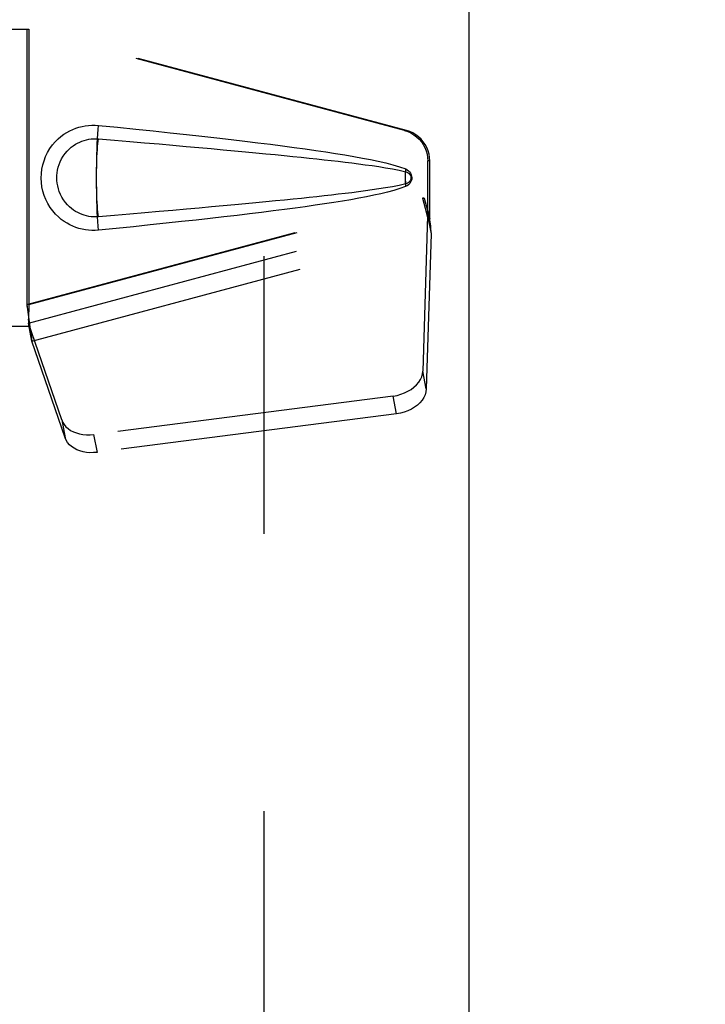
# Model space of a CAD drawing. Header units: inches. Extents: x 0 to 200, y 0 to 130.
# Tile 35 of 91: x 59.7 to 62.41, y 60.4 to 64.31. Entities that reach past the tile are written whole.
import ezdxf

# ---------------------------------------------------------------- set-up
doc = ezdxf.new("R2010")
doc.units = ezdxf.units.IN
doc.header["$LTSCALE"] = 11.011777
doc.header["$MEASUREMENT"] = 0
doc.linetypes.add('HIDDEN', pattern=[0.2, 0.1, -0.1])
doc.layers.get('0').update_dxf_attribs({"linetype": 'CONTINUOUS'})
doc.layers.add('DEFAULT_2', color=8, linetype='HIDDEN')
doc.layers.add('DIMENSIONS', color=7, linetype='CONTINUOUS')
doc.styles.get("Standard").update_dxf_attribs({"font": 'arial.ttf'})
doc.dimstyles.new('DIMSTYLE_1', dxfattribs={"dimtxt": 0.883298, "dimasz": 1.17773, "dimexe": 0.09, "dimexo": 0.07, "dimgap": 0.0375, "dimtad": 0, "dimtih": 1, "dimtoh": 1, "dimzin": 4, "dimdsep": 46, "dimtxsty": 'Standard', "dimblk": '_FILLED', "dimblk1": '_FILLED', "dimblk2": '_FILLED', "dimcen": 0.09, "dimazin": 1, "dimtfac": 1, "dimtofl": 0, "dimtmove": 0, "dimatfit": 3, "dimldrblk": '_FILLED', "dimfxl": 0, "dimtolj": 1, "dimtzin": 4, "dimarcsym": 0})

# ---------------------------------------------------------------- blocks, each defined once
blk = doc.blocks.new('_FILLED')
at = {"color": 0, "linetype": 'ByBlock'}
blk.add_solid([(0, 0), (-1, 0.2), (-1, -0.2)], dxfattribs=at)
blk = doc.blocks.new('*D13')
at = {"layer": 'DIMENSIONS', "color": 2, "linetype": 'Continuous'}
for p, q in [((57.8507, 72.5863), (55.5903, 72.5863)), ((61.4757, 72.5863), (63.8312, 72.5863))]:
    blk.add_line(p, q, dxfattribs=at)
at = {"layer": 'DIMENSIONS', "color": 2, "linetype": 'Continuous', "xscale": 1.1777301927, "yscale": 1.1777301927, "zscale": 1.1777301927}
blk.add_blockref('_FILLED', (57.8507, 72.5863), dxfattribs=at)
at = {"layer": 'DIMENSIONS', "color": 2, "linetype": 'Continuous', "xscale": 1.1777301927, "yscale": 1.1777301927, "zscale": 1.1777301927, "rotation": 180}
blk.add_blockref('_FILLED', (61.4757, 72.5863), dxfattribs=at)
at = {"layer": 'DIMENSIONS', "color": 2, "linetype": 'Continuous', "insert": (55.1486, 73.0279), "char_height": 0.8833, "width": 2.400337, "attachment_point": 3, "line_spacing_factor": 0.9}
blk.add_mtext('3.63', dxfattribs=at)

msp = doc.modelspace()

# ---------------------------------------------------------------- linework, layer by layer
at = {"color": 3, "linetype": 'Continuous'}
msp.add_line((61.4757, 92.659), (61.4757, 34.367), dxfattribs=at)
at = {"layer": 'DEFAULT_2', "color": 8, "linetype": 'HIDDEN'}
for p, q in [((60.6632, 91.998), (60.6632, 35.028)), ((59.4102, 64.268), (59.7312, 64.268)), ((59.7235, 64.268), (59.7235, 63.088)), ((61.2209, 63.8656), (59.7235, 64.268)), ((59.7312, 64.268), (59.7312, 63.088)), ((61.2286, 63.8656), (59.7312, 64.268)), ((61.2209, 63.8656), (61.2286, 63.8656)), ((61.3133, 63.5151), (61.3133, 63.7449)), ((61.321, 63.7449), (61.3133, 63.7449)), ((61.321, 63.5151), (61.321, 63.7449)), ((61.2253, 63.6861), (61.2253, 63.6977)), ((61.2254, 63.6517), (61.2253, 63.6604)), ((59.7235, 63.1755), (61.2915, 63.5968)), ((59.7312, 63.1755), (61.2992, 63.5968)), ((61.2992, 63.5968), (61.2915, 63.5968)), ((61.2915, 63.5968), (61.3133, 63.5151)), ((61.2992, 63.5968), (61.321, 63.5151)), ((59.7298, 63.1013), (61.3126, 63.5266)), ((61.3126, 63.5266), (61.2934, 62.9115)), ((61.3126, 63.5266), (61.3261, 63.4555)), ((61.321, 63.5151), (61.3133, 63.5151)), ((61.3149, 63.5427), (61.3236, 63.4864)), ((61.3236, 63.4864), (61.3245, 63.4756)), ((61.3245, 63.4756), (61.3254, 63.4653)), ((59.7433, 63.0303), (61.3261, 63.4555)), ((61.3261, 63.4555), (61.307, 62.8404)), ((61.3254, 63.4653), (61.3261, 63.4555)), ((59.7312, 63.1755), (59.7235, 63.1755)), ((59.739, 63.0607), (59.7304, 63.1169)), ((59.7312, 63.088), (59.4102, 63.088)), ((59.8617, 62.7175), (59.7298, 63.1013)), ((59.7433, 63.0303), (59.7298, 63.1013)), ((59.739, 63.0607), (59.7433, 63.0303)), ((59.8752, 62.6464), (59.7433, 63.0303)), ((61.307, 62.8404), (61.2934, 62.9115)), ((61.1759, 62.8124), (59.9885, 62.6599)), ((61.1895, 62.7414), (61.1759, 62.8124)), ((61.1895, 62.7414), (60.002, 62.5889)), ((59.8617, 62.7175), (59.8752, 62.6464)), ((59.9885, 62.6599), (60.002, 62.5889))]:
    msp.add_line(p, q, dxfattribs=at)
for points in [[(60.0071, 63.47), (59.9942, 63.4691), (59.9814, 63.4691), (59.9684, 63.4698), (59.9555, 63.4714), (59.9428, 63.4738), (59.9302, 63.477), (59.918, 63.4809), (59.9061, 63.4856), (59.8944, 63.4911), (59.8829, 63.4974), (59.8715, 63.5046), (59.8601, 63.513), (59.8487, 63.5226), (59.8375, 63.5337), (59.8265, 63.5464), (59.8161, 63.5605), (59.8069, 63.5757), (59.7988, 63.5918), (59.7923, 63.6084), (59.7871, 63.6254), (59.7835, 63.6426), (59.7813, 63.6598), (59.7805, 63.6771), (59.7812, 63.6944), (59.7832, 63.7117), (59.7867, 63.7288), (59.7917, 63.7458), (59.7981, 63.7625), (59.806, 63.7787), (59.8151, 63.794), (59.8254, 63.8082), (59.8364, 63.8211), (59.8476, 63.8323), (59.859, 63.8421), (59.8704, 63.8506), (59.882, 63.858), (59.8936, 63.8644), (59.9053, 63.87), (59.9174, 63.8748), (59.9297, 63.8788), (59.9423, 63.882), (59.9551, 63.8845), (59.9681, 63.8861)], [(59.9681, 63.8861), (59.9811, 63.8869), (59.9941, 63.8869), (60.0071, 63.886)], [(60.0003, 63.6952), (60.0003, 63.7015), (60.0005, 63.7248), (60.0009, 63.7477), (60.0014, 63.7702), (60.002, 63.792), (60.0028, 63.813), (60.0037, 63.8331), (60.0047, 63.852), (60.0059, 63.8697), (60.0071, 63.886)], [(60.0071, 63.886), (60.0827, 63.8784), (60.1554, 63.871), (60.225, 63.8638), (60.2919, 63.8568), (60.356, 63.8499), (60.4176, 63.8431), (60.4765, 63.8365), (60.5331, 63.83), (60.5873, 63.8236), (60.6393, 63.8173), (60.6892, 63.8111), (60.7369, 63.8049), (60.7828, 63.7988), (60.8267, 63.7928), (60.8687, 63.7868), (60.909, 63.7808), (60.9476, 63.7748), (60.9846, 63.7687), (61.0199, 63.7626), (61.0537, 63.7565), (61.086, 63.7501), (61.1168, 63.7436), (61.1462, 63.7368), (61.1741, 63.7296), (61.2005, 63.7216), (61.2254, 63.7129)], [(61.2209, 63.8656), (61.2339, 63.8614), (61.2462, 63.8558), (61.2579, 63.8488), (61.2688, 63.8407), (61.2787, 63.8313), (61.2876, 63.821), (61.2952, 63.8097), (61.3016, 63.7977), (61.3067, 63.7851), (61.3104, 63.772), (61.3126, 63.7586), (61.3133, 63.7449)], [(61.321, 63.7449), (61.3202, 63.7586), (61.318, 63.772), (61.3144, 63.7851), (61.3093, 63.7977), (61.3029, 63.8097), (61.2952, 63.821), (61.2864, 63.8313), (61.2765, 63.8407), (61.2656, 63.8488), (61.2539, 63.8558), (61.2416, 63.8614), (61.2286, 63.8656)], [(60.0071, 63.5235), (59.9978, 63.523), (59.9884, 63.5231), (59.979, 63.5238), (59.9696, 63.525), (59.9604, 63.5269), (59.9513, 63.5293), (59.9424, 63.5323), (59.9338, 63.5358), (59.9253, 63.5398), (59.9171, 63.5445), (59.9088, 63.5498), (59.9007, 63.5559), (59.8925, 63.5629), (59.8845, 63.5709), (59.8766, 63.5801), (59.8691, 63.5902), (59.8626, 63.601), (59.8569, 63.6122), (59.8523, 63.6234), (59.8487, 63.6346), (59.846, 63.6456), (59.8442, 63.6563), (59.8431, 63.6668), (59.8427, 63.6772), (59.843, 63.6876), (59.844, 63.698), (59.8457, 63.7087), (59.8482, 63.7196), (59.8516, 63.7307), (59.8561, 63.7419), (59.8616, 63.7532), (59.8681, 63.7641), (59.8754, 63.7744), (59.8833, 63.7838), (59.8913, 63.792), (59.8995, 63.7992), (59.9078, 63.8054), (59.9162, 63.8109), (59.9246, 63.8157), (59.9331, 63.8198), (59.9418, 63.8234), (59.9508, 63.8265), (59.96, 63.829), (59.9693, 63.8309), (59.9787, 63.8322), (59.9882, 63.8329), (59.9976, 63.833), (60.0071, 63.8325)], [(60.0071, 63.5235), (60.006, 63.5322), (60.005, 63.5423), (60.004, 63.5538), (60.0032, 63.5665), (60.0024, 63.5803), (60.0017, 63.595), (60.0012, 63.6106), (60.0008, 63.6269), (60.0004, 63.6436), (60.0003, 63.6607), (60.0002, 63.678), (60.0003, 63.6952), (60.0004, 63.7123), (60.0008, 63.7291), (60.0012, 63.7453), (60.0017, 63.7609), (60.0024, 63.7757), (60.0032, 63.7895), (60.004, 63.8022), (60.005, 63.8136), (60.006, 63.8238), (60.0071, 63.8325)], [(60.0071, 63.8325), (60.0705, 63.8272), (60.1317, 63.822), (60.1907, 63.817), (60.2476, 63.8121), (60.3025, 63.8073), (60.3553, 63.8027), (60.406, 63.7982), (60.4549, 63.7938), (60.5017, 63.7895), (60.5467, 63.7854), (60.5898, 63.7814), (60.6311, 63.7775), (60.6706, 63.7737), (60.7083, 63.77), (60.7443, 63.7665), (60.7786, 63.763), (60.8113, 63.7596), (60.8427, 63.7563), (60.8728, 63.7531), (60.9019, 63.7499), (60.9301, 63.7467), (60.9578, 63.7435), (60.9849, 63.7403), (61.0118, 63.737), (61.0386, 63.7336), (61.0654, 63.73), (61.0923, 63.7263), (61.1191, 63.7223), (61.1459, 63.7181), (61.1726, 63.7134), (61.1991, 63.7081), (61.2255, 63.7021)], [(61.2255, 63.6538), (61.2254, 63.6617), (61.2253, 63.6698), (61.2252, 63.678), (61.2253, 63.6861), (61.2253, 63.6942), (61.2255, 63.7021)], [(61.2253, 63.6977), (61.2254, 63.7043), (61.2254, 63.7064), (61.2254, 63.7086), (61.2254, 63.7108), (61.2254, 63.7129)], [(61.2254, 63.7129), (61.2314, 63.7098), (61.2367, 63.706), (61.2412, 63.7013), (61.2449, 63.696), (61.2475, 63.6904), (61.2491, 63.6844), (61.2496, 63.6782), (61.2492, 63.6719), (61.2476, 63.6659), (61.245, 63.6602), (61.2414, 63.6549), (61.2368, 63.6501), (61.2315, 63.6462), (61.2253, 63.643)], [(61.2255, 63.7021), (61.2306, 63.7003), (61.235, 63.6978), (61.2389, 63.6946), (61.2419, 63.6909), (61.2442, 63.6868), (61.2455, 63.6824), (61.2459, 63.6778), (61.2454, 63.6731), (61.244, 63.6688), (61.2418, 63.6648), (61.2387, 63.6612), (61.2349, 63.658), (61.2305, 63.6556), (61.2255, 63.6538)], [(61.2253, 63.6604), (61.2252, 63.6714), (61.2252, 63.6736)], [(60.0071, 63.47), (60.0059, 63.4863), (60.0047, 63.504), (60.0037, 63.5229), (60.0028, 63.5429), (60.002, 63.5639), (60.0014, 63.5857), (60.0009, 63.6082), (60.0005, 63.6312), (60.0003, 63.6545), (60.0003, 63.6607)], [(61.2255, 63.6538), (61.1992, 63.6479), (61.1727, 63.6426), (61.146, 63.6379), (61.1193, 63.6337), (61.0925, 63.6297), (61.0658, 63.626), (61.039, 63.6224), (61.0122, 63.619), (60.9854, 63.6157), (60.9583, 63.6125), (60.9308, 63.6093), (60.9026, 63.6061), (60.8735, 63.6029), (60.8435, 63.5997), (60.8122, 63.5964), (60.7794, 63.5931), (60.7451, 63.5896), (60.7091, 63.586), (60.6714, 63.5823), (60.6319, 63.5785), (60.5906, 63.5746), (60.5475, 63.5706), (60.5025, 63.5665), (60.4556, 63.5622), (60.4067, 63.5578), (60.3559, 63.5533), (60.303, 63.5487), (60.2481, 63.5439), (60.1911, 63.539), (60.1319, 63.534), (60.0706, 63.5288), (60.0071, 63.5235)], [(61.2253, 63.643), (61.2027, 63.6351), (61.1787, 63.6277), (61.1534, 63.6209), (61.1269, 63.6146), (61.099, 63.6085), (61.0699, 63.6026), (61.0395, 63.5969), (61.0078, 63.5912), (60.9747, 63.5856), (60.9401, 63.58), (60.9041, 63.5744), (60.8666, 63.5689), (60.8275, 63.5633), (60.7868, 63.5577), (60.7444, 63.552), (60.7003, 63.5463), (60.6544, 63.5405), (60.6065, 63.5347), (60.5568, 63.5287), (60.505, 63.5227), (60.451, 63.5166), (60.3949, 63.5103), (60.3365, 63.504), (60.2757, 63.4974), (60.2124, 63.4908), (60.1466, 63.484), (60.0782, 63.4771), (60.0071, 63.47)], [(61.2253, 63.643), (61.2254, 63.6452), (61.2254, 63.6473), (61.2254, 63.6495), (61.2254, 63.6517)], [(61.2915, 63.5968), (61.2968, 63.5772), (61.3022, 63.558), (61.3076, 63.5391), (61.313, 63.5207), (61.3183, 63.5032), (61.3236, 63.4864)], [(61.2992, 63.5968), (61.3018, 63.5872), (61.3044, 63.5777), (61.3071, 63.5685), (61.3097, 63.5595), (61.3123, 63.5509), (61.3149, 63.5427)], [(61.3149, 63.5427), (61.3145, 63.5398), (61.3142, 63.5371), (61.3138, 63.5343), (61.3134, 63.5317), (61.313, 63.5291), (61.3126, 63.5266)], [(59.7235, 63.1755), (59.726, 63.1552), (59.7286, 63.1352), (59.7313, 63.1156), (59.734, 63.0965), (59.739, 63.0607)], [(59.7309, 63.155), (59.7307, 63.1352), (59.7306, 63.1259), (59.7304, 63.1169)], [(59.7312, 63.1755), (59.731, 63.1652), (59.7309, 63.155)], [(59.7304, 63.1169), (59.7302, 63.1115), (59.7301, 63.1088), (59.73, 63.1063), (59.7299, 63.1037), (59.7298, 63.1013)], [(59.7379, 63.0684), (59.7364, 63.0794), (59.7343, 63.0968), (59.7326, 63.1128), (59.7315, 63.1273), (59.7309, 63.1401), (59.7308, 63.1477)], [(61.1759, 62.8124), (61.1914, 62.8151), (61.2063, 62.8191), (61.2207, 62.8244), (61.2344, 62.831), (61.247, 62.8386), (61.2584, 62.8472), (61.2685, 62.8567), (61.277, 62.8669), (61.2838, 62.8776), (61.2889, 62.8888), (61.2921, 62.9), (61.2934, 62.9115)], [(61.307, 62.8404), (61.3057, 62.829), (61.3025, 62.8177), (61.2974, 62.8066), (61.2905, 62.7959), (61.282, 62.7857), (61.272, 62.7762), (61.2605, 62.7676), (61.2479, 62.7599), (61.2343, 62.7534), (61.2198, 62.7481), (61.205, 62.7441), (61.1895, 62.7414)], [(59.8617, 62.7175), (59.8659, 62.7078), (59.8716, 62.6988), (59.8787, 62.6904), (59.8873, 62.6829), (59.8971, 62.6762), (59.9081, 62.6704), (59.92, 62.6658), (59.9327, 62.6622), (59.9461, 62.6599), (59.96, 62.6587), (59.9741, 62.6587), (59.9885, 62.6599)], [(60.002, 62.5889), (59.9877, 62.5877), (59.9736, 62.5876), (59.9597, 62.5888), (59.9463, 62.5912), (59.9335, 62.5948), (59.9216, 62.5994), (59.9107, 62.6051), (59.9009, 62.6118), (59.8923, 62.6194), (59.8851, 62.6278), (59.8794, 62.6368), (59.8752, 62.6464)]]:
    msp.add_lwpolyline(points, dxfattribs=at)

# ---------------------------------------------------------------- dimensions: what is measured, and where the dimension line sits
at = {"layer": 'DIMENSIONS', "color": 2, "linetype": 'Continuous'}
dim = msp.add_linear_dim(base=(61.4757176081, 72.5862751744), p1=(57.8507176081, 91.6379779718), p2=(61.4757176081, 34.3669779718), dimstyle='DIMSTYLE_1', dxfattribs=at)
dim.commit()
dim.dimension.update_dxf_attribs({"geometry": '*D13', "text_midpoint": (53.9472941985, 72.5813488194), "dimtype": 160})

doc.saveas('drawing.dxf')
